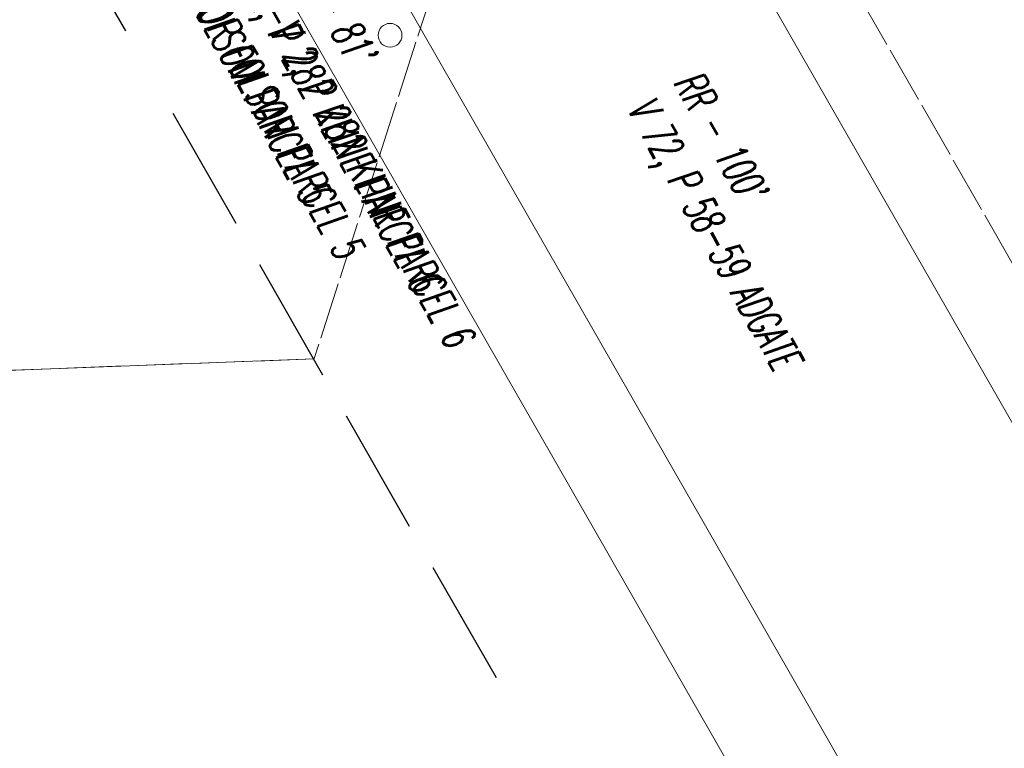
# Model space of a CAD drawing. Header units: feet. Extents: x 2433273 to 2447442, y 555003 to 575201.
# Tile 205 of 226: x 2436076 to 2436386, y 570089 to 570319. Entities that reach past the tile are written whole.
import ezdxf

# ---------------------------------------------------------------- set-up
doc = ezdxf.new("R2010")
doc.units = ezdxf.units.FT
doc.header["$LTSCALE"] = 50
doc.header["$MEASUREMENT"] = 0
for name, pattern in [('corp', [0.4, 0.05, 0.09, 0.08, 0.09, 0.05, -0.04]), ('DGN Style 3', [677.930942, 484.236387, -193.694555]), ('esmtrrex', [4.75, 0.8, -0.325, -0.325, 0.8, -0.3, 0.8, -0.3, 0.8, -0.3])]:
    doc.linetypes.add(name, pattern=pattern)
for name, color, linetype, lineweight in [('DV_X_Corp_Line', 7, 'corp', 0), ('DV_X_Lot_Line', 2, 'DGN Style 3', 0), ('DV_X_Property_Line', 7, 'Continuous', 0), ('GE_X_Cells', 2, 'Continuous', 0), ('RW_X_Esmt_RR', 6, 'esmtrrex', 30)]:
    doc.layers.add(name, color=color, linetype=linetype, lineweight=lineweight)
doc.styles.add('L60', font='simplex.shx', dxfattribs={"width": 0.6, "oblique": 10, "height": 4.79999})

# ---------------------------------------------------------------- blocks, each defined once
blk = doc.blocks.new('PC_10')
at = {"layer": 'GE_X_Cells', "color": 2, "linetype": 'Continuous', "lineweight": 0}
blk.add_circle((0, 0), 0.075, dxfattribs=at)

msp = doc.modelspace()

# ---------------------------------------------------------------- linework, layer by layer
at = {"layer": 'DV_X_Corp_Line'}
msp.add_line((2436243.26, 570445.03), (2436168.26, 570211.74), dxfattribs=at)
at = {"layer": 'DV_X_Corp_Line', "flags": 128}
for points in [[(2438340.89, 568548.62), (2437421.88, 568022.4), (2436416.72, 569777.84), (2436649.53, 569785.82), (2436333.8, 570337.21, -0.04279), (2436125.96, 570785.06)], [(2436168.25, 570211.9), (2434749.75, 570158.78, -0.004302), (2434754.32, 570207.86)]]:
    msp.add_lwpolyline(points, format="xyb", dxfattribs=at)
at = {"layer": 'DV_X_Lot_Line'}
msp.add_line((2439491.57, 564508.48), (2435844.29, 570878.16), dxfattribs=at)
at = {"layer": 'DV_X_Property_Line'}
for p, q in [((2439654.69, 564487.25), (2435957.98, 570943.25)), ((2439540.6, 564485.24), (2435871.2, 570893.56)), ((2436168.25, 570211.9), (2435789.08, 570197.71))]:
    msp.add_line(p, q, dxfattribs=at)
at = {"layer": 'RW_X_Esmt_RR', "ltscale": 1.000002}
for p, q in [((2436108.97, 570315.3), (2435800.9, 570853.31)), ((2439448.19, 564483.62), (2436108.97, 570315.3))]:
    msp.add_line(p, q, dxfattribs=at)

# ---------------------------------------------------------------- block references
at = {"layer": 'GE_X_Cells', "color": 2, "linetype": 'Continuous', "lineweight": 0, "xscale": 50, "yscale": 50, "zscale": 50}
msp.add_blockref('PC_10', (2436192.25, 570313.92), dxfattribs=at)

# ---------------------------------------------------------------- texts
at = {"char_height": 10, "attachment_point": 1, "rotation": 299.2245, "style": 'L60'}
for s, insert, width in [("\\H1x;\\W0.6;RR - 81'\\PCT-V 2, P 282 KLINE PARCEL 6\\POR FOLSOM PARCEL 5", (2436158.7, 570359.97), 166.934), ("\\H1x;\\W0.6;RR - 81'\\PCT-V 2, P 282 KLINE PARCEL 6\\POR FOLSOM PARCEL 5", (2436169.28, 570342.59), 166.934), ("\\H1x;\\W0.6;RR - 100'\\PV 72, P 58-59 ADGATE", (2436289.96, 570303.93), 120.5213)]:
    msp.add_mtext(s, dxfattribs=dict(at, insert=insert, width=width))

doc.saveas('drawing.dxf')
